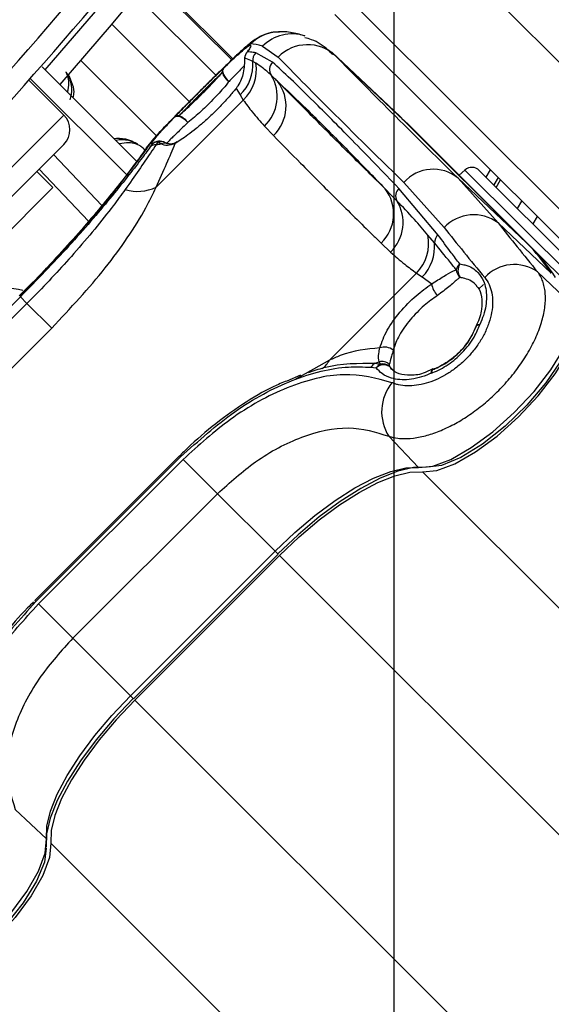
# Model space of a CAD drawing. Header units: millimetres. Extents: x 20 to 22981, y 40 to 19992.
# Tile 89 of 143: x 6902 to 6953, y 14519 to 14613. Entities that reach past the tile are written whole.
import ezdxf

# ---------------------------------------------------------------- set-up
doc = ezdxf.new("R2010")
doc.units = ezdxf.units.MM
doc.header["$LTSCALE"] = 2
doc.layers.add('COMPONENT_GEOMETRY', color=7, linetype='Continuous')
doc.styles.add('SLDTEXTSTYLE0', font='TXT', dxfattribs={"width": 0.75})
doc.dimstyles.new('SLDDIMSTYLE0', dxfattribs={"dimtxt": 100, "dimasz": 6.604, "dimexe": 0, "dimexo": 0.0625, "dimgap": 25, "dimtad": 0, "dimtih": 1, "dimtoh": 1, "dimdec": 0, "dimrnd": 1e-09, "dimzin": 12, "dimdsep": 46, "dimtxsty": 'SLDTEXTSTYLE0', "dimsah": 1, "dimcen": 0.09, "dimadec": 0, "dimazin": 3, "dimtfac": 1, "dimtdec": 0, "dimtofl": 0, "dimtmove": 0, "dimatfit": 3, "dimfxl": 1, "dimfrac": 2, "dimtolj": 1, "dimtzin": 12, "dimarcsym": 0})

# ---------------------------------------------------------------- blocks, each defined once
blk = doc.blocks.new('_D_3')
at = {"layer": 'COMPONENT_GEOMETRY', "color": 7}
for p, q in [((7626.606, 16889.951), (7596.137, 16889.951)), ((7596.137, 16889.951), (7596.137, 16731.201)), ((7993.134, 16889.951), (8023.603, 16889.951)), ((8023.603, 16889.951), (8023.603, 16731.201)), ((6620.486, 11970.81), (6620.486, 16752.273)), ((6938.092, 11970.81), (6938.092, 16752.273)), ((6620.486, 16745.923), (6938.092, 16745.923)), ((6938.092, 16745.923), (7543.591, 16745.923)), ((7596.137, 16731.201), (7626.606, 16731.201)), ((8023.603, 16731.201), (7993.134, 16731.201))]:
    blk.add_line(p, q, dxfattribs=at)
for points in [[(6620.486, 16745.923), (6627.09, 16744.907), (6627.09, 16746.939)], [(6938.092, 16745.923), (6931.488, 16746.939), (6931.488, 16744.907)]]:
    blk.add_solid(points, dxfattribs=at)
at = {"layer": 'COMPONENT_GEOMETRY', "color": 7, "char_height": 100, "attachment_point": 1, "style": 'SLDTEXTSTYLE0'}
for s, insert in [('6.25in', (7626.606, 16860.108)), ('159mm', (7574.037, 16710.489))]:
    blk.add_mtext(s, dxfattribs=dict(at, insert=insert))

msp = doc.modelspace()

# ---------------------------------------------------------------- linework, layer by layer
at = {"color": 7, "linetype": 'Continuous', "lineweight": 25}
for p, q in [((7001.309, 14562.009), (6941.335, 14621.984)), ((6922.542, 14609.686), (6914.673, 14617.555)), ((6934.264, 14614.913), (6994.238, 14554.938)), ((6992.34, 14554.008), (6932.366, 14613.982)), ((6925.416, 14610.905), (6926.909, 14609.871)), ((6926.371, 14609.376), (6924.753, 14610.272)), ((6938.62, 14604.159), (6932.07, 14610.354)), ((6932.443, 14609.992), (6938.993, 14603.797)), ((6904.202, 14608.912), (6913.366, 14599.748)), ((6924.762, 14609.275), (6924.473, 14609.44)), ((6906.286, 14604.283), (6902.917, 14607.652)), ((6903.05, 14607.802), (6912.398, 14598.453)), ((6922.859, 14606.85), (6923.244, 14606.22)), ((6923.244, 14606.22), (6923.556, 14605.724)), ((6915.162, 14597.331), (6923.556, 14605.724)), ((6925.591, 14603.218), (6926.45, 14602.299)), ((6950.784, 14592.005), (6938.993, 14603.797)), ((6939.004, 14603.786), (6938.993, 14603.797)), ((6950.795, 14591.995), (6939.004, 14603.786)), ((6951.205, 14591.607), (6939.414, 14603.399)), ((6873.476, 14568.645), (6906.286, 14601.454)), ((6914.793, 14601.468), (6914.604, 14601.21)), ((6915.345, 14601.703), (6915.167, 14601.439)), ((6915.628, 14601.504), (6915.345, 14601.703)), ((6905.296, 14600.465), (6909.948, 14595.563)), ((6905.225, 14597.283), (6903.669, 14598.838)), ((6944.897, 14598.98), (6944.337, 14598.476)), ((6946.273, 14598.944), (6960.367, 14584.85)), ((6938.999, 14597.78), (6942.888, 14593.433)), ((6948.081, 14593.88), (6944.234, 14598.201)), ((6944.234, 14598.201), (6950.784, 14592.005)), ((6947.908, 14597.309), (6948.323, 14598.025)), ((6905.225, 14597.283), (6877.648, 14569.705)), ((6942.306, 14592.718), (6938.538, 14597.209)), ((6949.957, 14595.26), (6950.375, 14595.973)), ((6948.081, 14593.88), (6953.204, 14589.035)), ((6951.837, 14594.511), (6951.418, 14593.799)), ((6941.954, 14591.958), (6941.333, 14592.704)), ((6936.814, 14591.935), (6937.733, 14591.077)), ((6950.795, 14591.995), (6950.784, 14592.005)), ((6951.205, 14591.607), (7978.003, 13564.81)), ((6940.238, 14589.041), (6931.845, 14580.648)), ((6940.238, 14589.041), (6940.787, 14588.677)), ((6951.885, 14589.168), (6955.162, 14586.069)), ((6940.787, 14588.677), (6941.695, 14588.014)), ((6946.666, 14587.944), (6946.208, 14587.486)), ((6902.183, 14587.05), (6901.995, 14586.862)), ((6888.174, 14572.83), (6902.101, 14586.756)), ((6888.804, 14572.2), (6902.73, 14586.127)), ((6902.101, 14586.756), (6902.73, 14586.127)), ((6905.109, 14583.748), (6902.73, 14586.127)), ((6905.109, 14583.748), (6891.183, 14569.821)), ((6945.977, 14583.933), (6945.949, 14583.888)), ((6936.254, 14580.352), (6936.762, 14580.286)), ((6936.762, 14580.286), (6936.622, 14580.51)), ((6935.846, 14579.969), (6936.352, 14579.908)), ((6937.605, 14580.243), (6937.634, 14580.034)), ((6937.634, 14580.034), (6937.919, 14579.757)), ((6941.792, 14579.815), (6941.076, 14579.48)), ((6941.809, 14579.762), (6941.855, 14579.79)), ((6929.071, 14579.217), (6927.733, 14578.648)), ((6937.566, 14573.324), (6940.415, 14570.317)), ((6917.423, 14571.434), (6903.496, 14557.507)), ((6917.526, 14571.331), (6903.6, 14557.404)), ((6903.84, 14557.164), (6917.766, 14571.09)), ((6917.526, 14571.331), (6917.423, 14571.434)), ((6921.072, 14567.785), (6917.766, 14571.09)), ((6921.072, 14567.785), (6907.146, 14553.858)), ((6921.072, 14567.785), (6926.612, 14562.244)), ((6912.686, 14548.318), (6926.612, 14562.244)), ((6912.976, 14548.028), (6926.902, 14561.954)), ((6913.099, 14547.905), (6927.025, 14561.831)), ((6903.6, 14557.404), (6903.496, 14557.507)), ((6907.146, 14553.858), (6903.84, 14557.164)), ((6907.146, 14553.858), (6912.686, 14548.318)), ((6901.606, 14537.364), (6904.613, 14534.515))]:
    msp.add_line(p, q, dxfattribs=at)
at = {"color": 8, "linetype": 'Continuous', "lineweight": 25}
for p, q in [((6914.581, 14617.443), (6922.437, 14609.587)), ((6922.541, 14609.686), (6914.672, 14617.555)), ((6920.925, 14608.115), (6913.23, 14615.81)), ((6918.369, 14605.565), (6910.902, 14613.032)), ((6932.443, 14609.992), (6932.211, 14610.152)), ((6915.193, 14602.271), (6907.92, 14609.545)), ((6870.647, 14568.645), (6906.286, 14604.283)), ((6908.662, 14594.047), (6903.898, 14599.067)), ((6959.697, 14584.18), (6944.897, 14598.98)), ((6946.937, 14598.28), (6947.351, 14598.997)), ((6948.083, 14598.265), (6947.668, 14597.548)), ((6947.908, 14597.309), (6948.323, 14598.025)), ((6931.845, 14580.648), (6928.487, 14578.759)), ((6940.815, 14569.896), (8204.648, 13306.062)), ((6926.612, 14562.244), (6926.902, 14561.954)), ((6927.025, 14561.831), (6976.378, 14512.479)), ((6912.686, 14548.318), (6912.976, 14548.028)), ((6913.099, 14547.905), (6962.451, 14498.553)), ((6905.034, 14534.116), (8168.868, 13270.282))]:
    msp.add_line(p, q, dxfattribs=at)
at = {"color": 8, "linetype": 'Continuous', "lineweight": 25, "flags": 128}
for points in [[(6904.477, 14608.637), (6909.325, 14614.265), (6916.619, 14623.133)], [(6945.974, 14583.949), (6945.988, 14583.974), (6946.061, 14584.039), (6946.177, 14584.078), (6946.33, 14584.089)], [(6941.654, 14579.409), (6941.665, 14579.561), (6941.704, 14579.677), (6941.769, 14579.751), (6941.79, 14579.763)]]:
    msp.add_lwpolyline(points, dxfattribs=at)
at = {"color": 7, "linetype": 'Continuous', "lineweight": 25, "flags": 128}
for points in [[(6918.181, 14621.884), (6910.852, 14612.973), (6905.894, 14607.22)], [(6923.669, 14609.762), (6923.659, 14609.679), (6923.658, 14609.621)], [(6923.953, 14610.368), (6923.845, 14610.247), (6923.835, 14610.232)], [(6921.635, 14608.771), (6921.576, 14608.668), (6921.556, 14608.533), (6921.576, 14608.374), (6921.637, 14608.199), (6921.733, 14608.017), (6921.862, 14607.837), (6922.015, 14607.67), (6922.185, 14607.522)], [(6916.963, 14604.099), (6917.067, 14604.159), (6917.202, 14604.179), (6917.361, 14604.158), (6917.536, 14604.098), (6917.718, 14604.001), (6917.897, 14603.873), (6918.065, 14603.72), (6918.212, 14603.55)], [(6938.993, 14603.797), (6938.651, 14604.13), (6938.62, 14604.159)], [(6938.829, 14603.959), (6939.072, 14603.732), (6939.414, 14603.399)], [(6914.191, 14601.048), (6914.235, 14601.113), (6914.695, 14601.656)], [(6940.415, 14570.317), (6941.792, 14570.444), (6943.522, 14571.094), (6945.492, 14572.225), (6947.575, 14573.764), (6949.636, 14575.61), (6951.54, 14577.644), (6953.165, 14579.734), (6954.404, 14581.745), (6955.178, 14583.545), (6955.436, 14585.018), (6955.162, 14586.069)], [(6940.815, 14569.896), (6942.194, 14570.023), (6943.926, 14570.674), (6945.899, 14571.807), (6947.985, 14573.348), (6950.048, 14575.197), (6951.955, 14577.234), (6953.582, 14579.327), (6954.824, 14581.34), (6955.599, 14583.143), (6955.857, 14584.618), (6955.583, 14585.671)], [(6955.392, 14584.064), (6955.045, 14582.541), (6954.113, 14580.604), (6952.674, 14578.469), (6950.84, 14576.306), (6948.754, 14574.283), (6946.582, 14572.559), (6944.492, 14571.269), (6942.649, 14570.515), (6941.304, 14570.345)], [(6926.612, 14562.244), (6928.508, 14564.037), (6930.457, 14565.678), (6932.406, 14567.125), (6934.303, 14568.338), (6936.099, 14569.285), (6937.745, 14569.941), (6939.196, 14570.288), (6940.415, 14570.317)], [(6941.197, 14570.355), (6939.932, 14570.325), (6938.426, 14569.965), (6936.719, 14569.284), (6934.856, 14568.302), (6932.887, 14567.043), (6930.865, 14565.543), (6928.843, 14563.84), (6926.877, 14561.98)], [(6927.025, 14561.831), (6928.919, 14563.622), (6930.866, 14565.262), (6932.813, 14566.707), (6934.709, 14567.919), (6936.503, 14568.865), (6938.146, 14569.52), (6939.597, 14569.867), (6940.815, 14569.896)], [(6904.613, 14534.515), (6904.642, 14535.734), (6904.99, 14537.186), (6905.645, 14538.831), (6906.593, 14540.627), (6907.805, 14542.525), (6909.252, 14544.474), (6910.893, 14546.422), (6912.686, 14548.318)], [(6912.95, 14548.054), (6911.091, 14546.087), (6909.388, 14544.065), (6907.887, 14542.043), (6906.629, 14540.075), (6905.646, 14538.212), (6904.966, 14536.504), (6904.606, 14534.998), (6904.575, 14533.734)], [(6913.099, 14547.905), (6911.308, 14546.011), (6909.669, 14544.064), (6908.223, 14542.117), (6907.012, 14540.222), (6906.066, 14538.428), (6905.41, 14536.784), (6905.064, 14535.333), (6905.034, 14534.116)], [(6888.862, 14519.768), (6889.912, 14519.494), (6891.386, 14519.752), (6893.186, 14520.526), (6895.196, 14521.766), (6897.286, 14523.39), (6899.32, 14525.295), (6901.166, 14527.355), (6902.705, 14529.438), (6903.836, 14531.408), (6904.486, 14533.138), (6904.613, 14534.515)], [(6905.034, 14534.116), (6904.907, 14532.737), (6904.256, 14531.004), (6903.123, 14529.031), (6901.582, 14526.945), (6899.734, 14524.882), (6897.696, 14522.975), (6895.603, 14521.348), (6893.59, 14520.107), (6891.787, 14519.331), (6890.312, 14519.073), (6889.26, 14519.348)], [(6904.586, 14533.627), (6904.415, 14532.282), (6903.661, 14530.438), (6902.371, 14528.349), (6900.647, 14526.176), (6898.624, 14524.091), (6896.461, 14522.256), (6894.326, 14520.817), (6892.389, 14519.886), (6891.024, 14519.55)]]:
    msp.add_lwpolyline(points, dxfattribs=at)
at = {"color": 7, "linetype": 'Continuous', "lineweight": 25}
for centre, radius, start, end in [((6588.795, 14886.136), 392.331, 303.6328, 326.3672), ((6588.795, 14886.136), 394.415, 303.6328, 326.3672), ((6588.795, 14886.136), 398.862, 303.6328, 326.3672), ((6588.795, 14886.136), 399.777, 303.6328, 326.3672), ((6591.482, 14883.449), 414, 308.64351, 321.35649), ((6591.482, 14883.449), 416, 308.64351, 321.35649), ((6929.738, 14607.087), 3.969, 47.04927, 135.46125), ((6924.658, 14609.663), 1, 145.32373, 182.39117), ((6924.668, 14609.664), 1.003, 135.43165, 174.39448), ((6925.474, 14609.566), 1.009, 135.61102, 187.18624), ((6920.506, 14609.11), 3.981, 313.46054, 4.75802), ((6920.869, 14608.618), 3.949, 312.88138, 9.58325), ((6927.073, 14608.668), 0.998, 134.73634, 213.22192), ((6922.016, 14608.454), 0.496, 140.20716, 189.62338), ((6922.993, 14608.828), 1.535, 197.29779, 238.22732), ((6922.913, 14606.066), 3.909, 313.23722, 31.71518), ((6923.766, 14605.137), 3.906, 313.4089, 37.98684), ((6904.871, 14602.869), 2, 315, 45), ((6917.28, 14603.719), 0.495, 80.34572, 129.78162), ((6916.907, 14602.741), 1.536, 31.79518, 72.71266), ((6915.196, 14600.562), 0.878, 91.94934, 132.39771), ((6915.399, 14600.813), 0.892, 93.46674, 132.78039), ((6914.836, 14605.453), 4.028, 274.71497, 281.34371), ((6915.498, 14600.762), 1, 57.96741, 95.74749), ((6941.835, 14595.276), 3.783, 50.63721, 138.5404), ((6945.566, 14598.236), 1, 45, 132), ((6913.378, 14601.063), 4.137, 253.31325, 295.54789), ((6934.114, 14594.773), 3.916, 313.57045, 37.97855), ((6939.188, 14596.49), 0.97, 132.10781, 209.03636), ((6934.958, 14593.926), 3.978, 314.23797, 31.74649), ((6945.734, 14590.762), 3.903, 53.02886, 136.82541), ((6937.242, 14591.931), 4.163, 316.03514, 10.70759), ((6942.983, 14591.944), 1.028, 131.14154, 179.22849), ((6937.75, 14591.606), 4.219, 316.04232, 4.79121), ((6937.361, 14578.601), 18.97, 33.36609, 44.95795), ((6937.78, 14578.202), 18.972, 33.36609, 44.95795), ((6945.123, 14589.105), 1.099, 131.60232, 165.86737), ((6945.459, 14589.3), 1.237, 149.5397, 213.1068), ((6949.658, 14586.004), 3.869, 54.8547, 137.61632), ((6945.164, 14589.451), 1.109, 183.98649, 228.13021), ((6943.652, 14588.255), 1.972, 187.01166, 224.07153), ((6899.866, 14576.1), 11.537, 77.57908, 113.28737), ((6946.884, 14583.534), 1, 155.31026, 159.31984), ((6946.34, 14583.588), 0.501, 91.12488, 136.44853), ((6937.138, 14580.56), 1.357, 51.22652, 109.14489), ((6936.593, 14579.581), 0.842, 113.73355, 152.57511), ((6935.265, 14583.167), 2.984, 289.36733, 297.0597), ((6936.877, 14579.505), 1.037, 45.38613, 104.24374), ((6937.121, 14579.487), 0.876, 114.14538, 151.24566), ((6937.066, 14579.227), 0.986, 54.87114, 136.35402), ((6936.954, 14579.317), 0.988, 46.53341, 101.20452), ((6942.154, 14579.4), 0.5, 133.60935, 178.96535), ((6942.209, 14578.855), 1, 110.73629, 114.75239), ((6941.3, 14575.699), 4.425, 140.9409, 212.46378)]:
    msp.add_arc(centre, radius, start, end, dxfattribs=at)
at = {"color": 8, "linetype": 'Continuous', "lineweight": 25}
for centre, radius, start, end in [((6927.101, 14608.332), 3.98, 92.02709, 135.21231), ((6928.243, 14608.135), 3.958, 71.54288, 135.59183), ((6915.498, 14600.772), 0.99, 95.27809, 135.36549), ((6915.58, 14600.875), 0.861, 58.59358, 105.84997), ((6915.954, 14600.784), 0.79, 71.25046, 114.38003), ((6929.783, 14581.733), 2.33, 306.22385, 332.23577)]:
    msp.add_arc(centre, radius, start, end, dxfattribs=at)
at = {"color": 7, "linetype": 'Continuous', "lineweight": 25}
for centre, major_axis, ratio, start_param, end_param in [((7043.559, 14501.96), (119.844, -108.975), 0.055229, 3.015897, 3.082768), ((7042.076, 14500.477), (117.156, -111.663), 0.008717, 3.334605, 3.645265), ((7044.834, 14503.374), (114.328, -108.835), 0.008938, 3.334594, 3.645255), ((7046.378, 14504.783), (111.67, -111.493), 0.074687, 3.715565, 3.782435), ((7043.559, 14501.96), (114.498, -114.321), 0.072841, 3.715568, 3.782438)]:
    msp.add_ellipse(centre, major_axis=major_axis, ratio=ratio, start_param=start_param, end_param=end_param, dxfattribs=at)
for points, knots in [([(6927.031, 14612.281), (6926.83, 14612.281), (6926.339, 14612.28), (6925.643, 14612.062), (6925.027, 14611.769), (6924.527, 14611.443), (6923.971, 14611.01), (6923.213, 14610.335), (6922.086, 14609.26), (6920.878, 14608.073), (6920.044, 14607.241), (6919.678, 14606.877)], [0, 0, 0, 0, 0.050997, 0.125073, 0.189728, 0.25287, 0.348429, 0.528359, 0.704724, 0.870802, 1, 1, 1, 1]), ([(6929.465, 14611.9), (6929.285, 14611.955), (6928.697, 14612.136), (6927.922, 14612.304), (6927.178, 14612.309), (6926.989, 14612.31)], [0, 0, 0, 0, 0.2481089, 0.8095382, 1, 1, 1, 1]), ([(6932.146, 14610.108), (6931.998, 14610.262), (6931.447, 14610.838), (6930.558, 14611.442), (6929.689, 14611.672), (6929.472, 14611.729)], [0, 0, 0, 0, 0.214804, 0.803734, 1, 1, 1, 1]), ([(6919.65, 14606.849), (6920.132, 14607.329), (6921.134, 14608.326), (6922.471, 14609.631), (6923.546, 14610.632), (6924.106, 14611.084), (6924.236, 14611.123), (6924.277, 14611.136)], [0, 0, 0, 0, 0.20213, 0.419969, 0.648499, 0.890593, 1, 1, 1, 1]), ([(6921.635, 14608.771), (6921.707, 14608.84), (6922.268, 14609.383), (6923.185, 14610.245), (6923.93, 14610.868), (6924.294, 14611.064), (6924.295, 14610.89), (6924.043, 14610.505), (6923.953, 14610.368)], [0, 0, 0, 0, 0.033536, 0.263615, 0.49388, 0.646507, 0.874374, 1, 1, 1, 1]), ([(6923.669, 14609.762), (6923.669, 14609.309), (6923.67, 14608.496), (6923.259, 14607.41), (6922.916, 14606.929), (6922.859, 14606.85)], [0, 0, 0, 0, 0.512573, 0.919491, 1, 1, 1, 1]), ([(6924.473, 14609.44), (6924.236, 14609.554), (6923.949, 14609.693), (6923.711, 14609.752), (6923.669, 14609.762)], [0, 0, 0, 0, 0.823891, 1, 1, 1, 1]), ([(6924.02, 14610.523), (6924.021, 14610.525), (6924.028, 14610.544), (6923.983, 14610.445), (6923.863, 14610.278), (6923.807, 14610.2)], [0, 0, 0, 0, 0.074692, 0.568804, 1, 1, 1, 1]), ([(6924.753, 14610.272), (6924.577, 14610.304), (6924.292, 14610.356), (6924.047, 14610.364), (6923.953, 14610.368)], [0, 0, 0, 0, 0.618367, 1, 1, 1, 1]), ([(6926.238, 14608.121), (6925.958, 14608.374), (6925.46, 14608.824), (6924.975, 14609.138), (6924.762, 14609.275)], [0, 0, 0, 0, 0.562494, 1, 1, 1, 1]), ([(6938.538, 14597.209), (6936.982, 14598.82), (6933.87, 14602.042), (6930.535, 14605.395), (6928.027, 14607.849), (6926.924, 14608.866), (6926.371, 14609.376)], [0, 0, 0, 0, 0.287942, 0.575885, 0.787474, 1, 1, 1, 1]), ([(6906.893, 14605.733), (6906.98, 14606.106), (6907.127, 14606.734), (6906.918, 14607.644), (6906.683, 14608.183), (6906.513, 14608.387), (6906.482, 14608.423)], [0, 0, 0, 0, 0.456921, 0.767867, 0.959152, 1, 1, 1, 1]), ([(6921.635, 14608.771), (6921.351, 14608.496), (6920.682, 14607.85), (6919.461, 14606.638), (6918.158, 14605.328), (6917.356, 14604.509), (6916.994, 14604.132), (6916.963, 14604.099)], [0, 0, 0, 0, 0.199795, 0.468728, 0.722945, 0.976363, 1, 1, 1, 1]), ([(6917.363, 14604.207), (6917.789, 14604.596), (6918.637, 14605.369), (6920.011, 14606.736), (6920.965, 14607.746), (6921.421, 14608.252), (6921.527, 14608.371)], [0, 0, 0, 0, 0.309754, 0.61629, 0.910258, 1, 1, 1, 1]), ([(6921.527, 14608.371), (6921.207, 14608.062), (6920.543, 14607.419), (6919.379, 14606.261), (6918.255, 14605.13), (6917.653, 14604.507), (6917.363, 14604.207)], [0, 0, 0, 0, 0.248204, 0.515153, 0.766575, 1, 1, 1, 1]), ([(6926.844, 14607.54), (6926.729, 14607.649), (6926.521, 14607.848), (6926.326, 14608.036), (6926.238, 14608.121)], [0, 0, 0, 0, 0.5500841, 1, 1, 1, 1]), ([(6922.185, 14607.522), (6922.089, 14607.403), (6921.679, 14606.896), (6920.794, 14605.908), (6919.478, 14604.605), (6918.636, 14603.903), (6918.212, 14603.55)], [0, 0, 0, 0, 0.089932, 0.383867, 0.69008, 1, 1, 1, 1]), ([(6926.844, 14607.54), (6927.89, 14606.547), (6929.793, 14604.739), (6933.466, 14601.038), (6936.081, 14598.339), (6937.201, 14597.183)], [0, 0, 0, 0, 0.411197, 0.74781, 1, 1, 1, 1]), ([(6937.201, 14597.183), (6936.948, 14597.432), (6935.52, 14598.833), (6932.929, 14601.399), (6929.731, 14604.604), (6927.711, 14606.659), (6926.844, 14607.54)], [0, 0, 0, 0, 0.072703, 0.409757, 0.746813, 1, 1, 1, 1]), ([(6919.678, 14606.877), (6919.554, 14606.753), (6918.956, 14606.159), (6917.85, 14605.045), (6916.524, 14603.701), (6915.392, 14602.506), (6914.717, 14601.782), (6914.329, 14601.23), (6914.202, 14601.049)], [0, 0, 0, 0, 0.052378, 0.252034, 0.454534, 0.663808, 0.890149, 1, 1, 1, 1]), ([(6922.859, 14606.85), (6922.641, 14606.583), (6922.199, 14606.043), (6921.448, 14605.221), (6920.648, 14604.415), (6919.829, 14603.659), (6919.003, 14602.96), (6918.249, 14602.378), (6917.569, 14601.893), (6917.193, 14601.653), (6917.003, 14601.531)], [0, 0, 0, 0, 0.127366, 0.258587, 0.385725, 0.516738, 0.644481, 0.776089, 0.886847, 1, 1, 1, 1]), ([(6923.556, 14605.724), (6923.837, 14605.338), (6924.474, 14604.462), (6925.191, 14603.664), (6925.591, 14603.218)], [0, 0, 0, 0, 0.441401, 1, 1, 1, 1]), ([(6914.793, 14601.468), (6914.778, 14601.468), (6914.687, 14601.471), (6914.789, 14601.693), (6915.311, 14602.339), (6916.016, 14603.115), (6916.706, 14603.832), (6916.963, 14604.099)], [0, 0, 0, 0, 0.059371, 0.368067, 0.547994, 0.831013, 1, 1, 1, 1]), ([(6926.45, 14602.299), (6927.317, 14601.417), (6929.339, 14599.361), (6932.538, 14596.154), (6935.131, 14593.586), (6936.56, 14592.184), (6936.814, 14591.935)], [0, 0, 0, 0, 0.253188, 0.590242, 0.927296, 1, 1, 1, 1]), ([(6902.033, 14586.824), (6903.582, 14588.421), (6906.688, 14591.623), (6910.522, 14596.121), (6913.405, 14599.806), (6914.262, 14601.035), (6914.695, 14601.656)], [0, 0, 0, 0, 0.246039, 0.493344, 0.74369, 1, 1, 1, 1]), ([(6913.399, 14601.457), (6913.34, 14601.491), (6913.051, 14601.658), (6912.319, 14601.904), (6911.665, 14601.936), (6911.295, 14601.834), (6911.283, 14601.831)], [0, 0, 0, 0, 0.081369, 0.39528, 0.980228, 1, 1, 1, 1]), ([(6915.167, 14601.439), (6914.99, 14601.175), (6914.249, 14600.068), (6913.08, 14598.383), (6912.19, 14597.101)], [0, 0, 0, 0, 0.238761, 1, 1, 1, 1]), ([(6915.162, 14597.331), (6915.517, 14598.112), (6916.237, 14599.697), (6916.746, 14600.946), (6916.995, 14601.512), (6917.003, 14601.531)], [0, 0, 0, 0, 0.484656, 0.983086, 1, 1, 1, 1]), ([(6915.407, 14601.756), (6915.416, 14601.757), (6915.474, 14601.767), (6915.619, 14601.775), (6915.732, 14601.721), (6915.752, 14601.712)], [0, 0, 0, 0, 0.130157, 0.847884, 1, 1, 1, 1]), ([(6917.003, 14601.531), (6916.745, 14601.439), (6916.232, 14601.255), (6915.828, 14601.422), (6915.628, 14601.504)], [0, 0, 0, 0, 0.50292, 1, 1, 1, 1]), ([(6916.247, 14601.523), (6916.188, 14601.542), (6916.086, 14601.575), (6916.068, 14601.589), (6916.061, 14601.594)], [0, 0, 0, 0, 0.582055, 1, 1, 1, 1]), ([(6917.163, 14601.695), (6917.125, 14601.668), (6916.865, 14601.484), (6916.473, 14601.46), (6916.276, 14601.529), (6916.218, 14601.55)], [0, 0, 0, 0, 0.1062312, 0.7344442, 1, 1, 1, 1]), ([(6914.604, 14601.21), (6914.315, 14600.819), (6913.362, 14599.534), (6910.916, 14596.418), (6906.912, 14591.716), (6903.703, 14588.408), (6902.101, 14586.756)], [0, 0, 0, 0, 0.129083, 0.424338, 0.712561, 1, 1, 1, 1]), ([(6914.19, 14601.05), (6914.167, 14601.014), (6914.053, 14600.844), (6913.566, 14600.16), (6912.654, 14598.936), (6911.323, 14597.229), (6909.668, 14595.202), (6907.727, 14592.936), (6905.559, 14590.536), (6903.68, 14588.537), (6902.526, 14587.391), (6902.183, 14587.05)], [0, 0, 0, 0, 0.030064, 0.144524, 0.276009, 0.411471, 0.546229, 0.679621, 0.812433, 0.944232, 1, 1, 1, 1]), ([(6912.19, 14597.101), (6911.813, 14596.584), (6910.436, 14594.698), (6907.525, 14591.164), (6904.51, 14587.916), (6902.942, 14586.339), (6902.73, 14586.127)], [0, 0, 0, 0, 0.159037, 0.579884, 0.943274, 1, 1, 1, 1]), ([(6905.109, 14583.748), (6906.915, 14585.672), (6909.615, 14588.549), (6912.466, 14592.486), (6914.12, 14595.123), (6914.851, 14596.672), (6915.162, 14597.331)], [0, 0, 0, 0, 0.419372, 0.626845, 0.841167, 1, 1, 1, 1]), ([(6938.34, 14596.019), (6938.128, 14596.235), (6937.743, 14596.627), (6937.369, 14597.01), (6937.201, 14597.183)], [0, 0, 0, 0, 0.550084, 1, 1, 1, 1]), ([(6941.333, 14592.704), (6940.895, 14593.217), (6939.896, 14594.388), (6938.9, 14595.432), (6938.34, 14596.019)], [0, 0, 0, 0, 0.437506, 1, 1, 1, 1]), ([(6944.393, 14589.927), (6944.121, 14590.289), (6943.408, 14591.239), (6942.727, 14592.153), (6942.306, 14592.718)], [0, 0, 0, 0, 0.3812912, 1, 1, 1, 1]), ([(6944.057, 14589.374), (6943.868, 14589.61), (6943.144, 14590.512), (6942.459, 14591.344), (6941.954, 14591.958)], [0, 0, 0, 0, 0.2619323, 1, 1, 1, 1]), ([(6937.733, 14591.077), (6938.178, 14590.676), (6938.976, 14589.96), (6939.852, 14589.322), (6940.238, 14589.041)], [0, 0, 0, 0, 0.558599, 1, 1, 1, 1]), ([(6944.393, 14589.927), (6944.564, 14589.9), (6945.258, 14589.788), (6946.089, 14589.28), (6946.799, 14588.212), (6947.065, 14586.824), (6946.833, 14585.304), (6946.453, 14584.385), (6946.33, 14584.089)], [0, 0, 0, 0, 0.075381, 0.307278, 0.457792, 0.683201, 0.897773, 1, 1, 1, 1]), ([(6937.566, 14573.324), (6937.849, 14573.248), (6938.297, 14573.129), (6939.191, 14573.076), (6940.024, 14573.14), (6940.904, 14573.32), (6941.793, 14573.569), (6942.708, 14573.92), (6943.633, 14574.369), (6944.555, 14574.877), (6945.471, 14575.472), (6946.369, 14576.148), (6947.255, 14576.881), (6948.108, 14577.687), (6948.909, 14578.554), (6949.485, 14579.238), (6950.03, 14579.949), (6950.536, 14580.682), (6950.999, 14581.431), (6951.411, 14582.188), (6951.772, 14582.949), (6952.076, 14583.71), (6952.317, 14584.455), (6952.493, 14585.175), (6952.604, 14585.869), (6952.649, 14586.537), (6952.627, 14587.162), (6952.541, 14587.739), (6952.39, 14588.266), (6952.179, 14588.751), (6951.983, 14589.029), (6951.885, 14589.168)], [0, 0, 0, 0, 0.049626, 0.078577, 0.137394, 0.167327, 0.195134, 0.251586, 0.280294, 0.307651, 0.363199, 0.391451, 0.419354, 0.47607, 0.504949, 0.534169, 0.563603, 0.593708, 0.624043, 0.654548, 0.685288, 0.716764, 0.748492, 0.779398, 0.810537, 0.842407, 0.874528, 0.905316, 0.936327, 0.968042, 1, 1, 1, 1]), ([(6941.695, 14588.014), (6942.099, 14588.263), (6942.912, 14588.766), (6943.595, 14589.211), (6943.946, 14589.335), (6944.057, 14589.374)], [0, 0, 0, 0, 0.402486, 0.811277, 1, 1, 1, 1]), ([(6936.693, 14581.842), (6936.895, 14582.402), (6937.297, 14583.517), (6938.585, 14585.286), (6940.105, 14586.871), (6941.19, 14587.651), (6941.695, 14588.014)], [0, 0, 0, 0, 0.259902, 0.517867, 0.775557, 1, 1, 1, 1]), ([(6946.8, 14588.612), (6946.947, 14588.403), (6947.246, 14587.977), (6947.494, 14587.173), (6947.584, 14586.263), (6947.495, 14585.285), (6947.229, 14584.251), (6946.804, 14583.235), (6946.226, 14582.24), (6945.541, 14581.335), (6944.752, 14580.51), (6943.909, 14579.804), (6943.008, 14579.209), (6942.086, 14578.743), (6941.148, 14578.406), (6940.218, 14578.208), (6939.316, 14578.157), (6938.642, 14578.241), (6938.165, 14578.368), (6937.964, 14578.448), (6937.863, 14578.488)], [0, 0, 0, 0, 0.063269, 0.128272, 0.191167, 0.255909, 0.316887, 0.379836, 0.437286, 0.496647, 0.551217, 0.607511, 0.661445, 0.716934, 0.772639, 0.829832, 0.888774, 0.949243, 0.974567, 1, 1, 1, 1]), ([(6944.423, 14588.625), (6944.329, 14588.56), (6944.026, 14588.349), (6943.413, 14587.743), (6942.631, 14587.172), (6942.235, 14586.883)], [0, 0, 0, 0, 0.181902, 0.586109, 1, 1, 1, 1]), ([(6945.991, 14587.781), (6946.043, 14587.741), (6946.307, 14587.542), (6946.53, 14586.841), (6946.536, 14585.591), (6946.283, 14584.545), (6945.985, 14583.984), (6945.968, 14583.953)], [0, 0, 0, 0, 0.076775, 0.384093, 0.673994, 0.981762, 1, 1, 1, 1]), ([(6942.235, 14586.883), (6942.022, 14586.738), (6941.591, 14586.445), (6940.93, 14585.898), (6940.262, 14585.265), (6939.623, 14584.56), (6939.051, 14583.82), (6938.579, 14583.077), (6938.202, 14582.331), (6938.059, 14581.858), (6937.987, 14581.618)], [0, 0, 0, 0, 0.1111199, 0.2246679, 0.3521543, 0.4833377, 0.6105776, 0.7415102, 0.8688859, 1, 1, 1, 1]), ([(6941.654, 14579.409), (6941.7, 14579.425), (6942.239, 14579.62), (6943.299, 14580.173), (6944.708, 14581.367), (6945.77, 14582.751), (6946.161, 14583.685), (6946.33, 14584.089)], [0, 0, 0, 0, 0.023022, 0.27511, 0.528003, 0.796138, 1, 1, 1, 1]), ([(6941.809, 14579.762), (6941.88, 14579.788), (6942.444, 14579.997), (6943.491, 14580.584), (6944.738, 14581.742), (6945.558, 14582.911), (6945.858, 14583.642), (6945.977, 14583.933)], [0, 0, 0, 0, 0.040118, 0.323375, 0.584277, 0.834681, 1, 1, 1, 1]), ([(6945.977, 14583.933), (6945.717, 14583.376), (6945.201, 14582.271), (6943.855, 14580.873), (6942.657, 14580.105), (6941.971, 14579.827), (6941.809, 14579.762)], [0, 0, 0, 0, 0.310149, 0.616148, 0.909857, 1, 1, 1, 1]), ([(6936.693, 14581.842), (6935.44, 14581.715), (6933.859, 14581.556), (6932.191, 14580.804), (6931.845, 14580.648)], [0, 0, 0, 0, 0.79237, 1, 1, 1, 1]), ([(6936.622, 14580.51), (6936.592, 14580.728), (6936.548, 14581.04), (6936.66, 14581.657), (6936.693, 14581.842)], [0, 0, 0, 0, 0.700505, 1, 1, 1, 1]), ([(6937.987, 14581.618), (6937.932, 14581.42), (6937.753, 14580.787), (6937.666, 14580.465), (6937.605, 14580.243)], [0, 0, 0, 0, 0.311755, 1, 1, 1, 1]), ([(6929.821, 14579.47), (6930.323, 14579.638), (6932.581, 14580.394), (6934.647, 14580.37), (6936.254, 14580.352)], [0, 0, 0, 0, 0.222458, 1, 1, 1, 1]), ([(6917.526, 14571.331), (6919.236, 14572.874), (6922.662, 14575.966), (6928.355, 14578.98), (6932.787, 14580.109), (6935.133, 14580.002), (6935.846, 14579.969)], [0, 0, 0, 0, 0.2874244, 0.5757206, 0.870977, 1, 1, 1, 1]), ([(6941.654, 14579.409), (6941.592, 14579.381), (6940.864, 14579.054), (6939.465, 14578.683), (6937.934, 14578.81), (6936.917, 14579.282), (6936.529, 14579.713), (6936.352, 14579.908)], [0, 0, 0, 0, 0.028104, 0.329399, 0.630932, 0.832233, 1, 1, 1, 1]), ([(6941.076, 14579.48), (6941.075, 14579.48), (6940.569, 14579.243), (6939.627, 14579.17), (6938.495, 14579.301), (6937.93, 14579.63), (6937.747, 14579.935), (6937.706, 14580.005)], [0, 0, 0, 0, 0.000199, 0.294991, 0.595775, 0.908037, 1, 1, 1, 1]), ([(6927.733, 14578.648), (6927.318, 14578.48), (6925.899, 14577.905), (6923.468, 14576.434), (6920.547, 14574.317), (6918.546, 14572.557), (6917.542, 14571.549), (6917.403, 14571.41)], [0, 0, 0, 0, 0.116475, 0.399092, 0.67854, 0.95547, 1, 1, 1, 1]), ([(6937.863, 14578.488), (6936.367, 14578.893), (6933.384, 14579.699), (6927.883, 14578.287), (6922.438, 14575.335), (6919.257, 14572.445), (6917.766, 14571.09)], [0, 0, 0, 0, 0.263204, 0.524727, 0.777185, 1, 1, 1, 1]), ([(6921.072, 14567.785), (6922.271, 14568.868), (6924.825, 14571.176), (6929.257, 14573.479), (6933.793, 14574.493), (6936.305, 14573.715), (6937.566, 14573.324)], [0, 0, 0, 0, 0.223488, 0.476086, 0.737075, 1, 1, 1, 1]), ([(6903.6, 14557.404), (6902.056, 14555.694), (6898.964, 14552.268), (6895.95, 14546.575), (6894.821, 14542.143), (6894.928, 14539.798), (6894.961, 14539.084)], [0, 0, 0, 0, 0.287424, 0.575721, 0.870977, 1, 1, 1, 1]), ([(6896.442, 14537.067), (6896.038, 14538.563), (6895.231, 14541.547), (6896.644, 14547.047), (6899.595, 14552.492), (6902.485, 14555.673), (6903.84, 14557.164)], [0, 0, 0, 0, 0.2632036, 0.5247273, 0.7771853, 1, 1, 1, 1]), ([(6903.364, 14557.36), (6903.17, 14557.167), (6902.15, 14556.15), (6900.413, 14554.124), (6898.375, 14551.268), (6897.008, 14548.997), (6896.497, 14547.731), (6896.385, 14547.453)], [0, 0, 0, 0, 0.064531, 0.339586, 0.628569, 0.91851, 1, 1, 1, 1]), ([(6907.146, 14553.858), (6906.062, 14552.659), (6903.754, 14550.105), (6901.451, 14545.673), (6900.437, 14541.137), (6901.216, 14538.625), (6901.606, 14537.364)], [0, 0, 0, 0, 0.223488, 0.476086, 0.737075, 1, 1, 1, 1])]:
    msp.add_open_spline(points, degree=3, knots=knots, dxfattribs=at)
at = {"color": 8, "linetype": 'Continuous', "lineweight": 25}
for points, knots in [([(6923.605, 14608.988), (6923.537, 14608.919), (6923.271, 14608.65), (6922.705, 14608.059), (6922.243, 14607.583), (6922.185, 14607.522)], [0, 0, 0, 0, 0.232505, 0.902562, 1, 1, 1, 1]), ([(6906.468, 14608.406), (6906.533, 14608.33), (6906.772, 14608.051), (6907.071, 14607.39), (6907.287, 14606.612), (6907.197, 14606.135), (6907.162, 14605.952)], [0, 0, 0, 0, 0.097436, 0.355754, 0.751941, 1, 1, 1, 1]), ([(6906.639, 14606.475), (6906.71, 14606.773), (6906.827, 14607.268), (6906.722, 14607.965), (6906.538, 14608.308), (6906.479, 14608.419)], [0, 0, 0, 0, 0.5070868, 0.8412642, 1, 1, 1, 1]), ([(6914.695, 14601.656), (6914.865, 14601.875), (6915.204, 14602.311), (6916.402, 14603.573), (6917.902, 14605.098), (6919.07, 14606.273), (6919.62, 14606.819), (6919.65, 14606.849)], [0, 0, 0, 0, 0.256719, 0.511781, 0.75624, 0.986432, 1, 1, 1, 1]), ([(6918.212, 14603.55), (6917.985, 14603.33), (6917.375, 14602.74), (6916.739, 14602.127), (6916.228, 14601.624), (6916.181, 14601.554), (6916.152, 14601.511)], [0, 0, 0, 0, 0.182139, 0.488066, 0.682943, 1, 1, 1, 1]), ([(6911.091, 14602.023), (6911.454, 14602.046), (6912.065, 14602.084), (6912.829, 14601.796), (6913.17, 14601.597), (6913.242, 14601.555)], [0, 0, 0, 0, 0.536909, 0.901806, 1, 1, 1, 1]), ([(6914.073, 14600.904), (6914.031, 14600.958), (6913.905, 14601.12), (6913.586, 14601.344), (6913.108, 14601.552), (6912.405, 14601.666), (6911.925, 14601.558), (6911.625, 14601.49)], [0, 0, 0, 0, 0.064843, 0.194247, 0.36321, 0.600804, 1, 1, 1, 1]), ([(6946.023, 14587.791), (6946.012, 14587.808), (6945.755, 14588.194), (6945.183, 14588.471), (6944.573, 14588.595), (6944.423, 14588.625)], [0, 0, 0, 0, 0.0330965, 0.7630511, 1, 1, 1, 1])]:
    msp.add_open_spline(points, degree=3, knots=knots, dxfattribs=at)

# ---------------------------------------------------------------- dimensions: what is measured, and where the dimension line sits
at = {"layer": 'COMPONENT_GEOMETRY', "color": 7}
dim = msp.add_linear_dim(base=(6938.092, 16745.923), p1=(6620.486, 11968.27), p2=(6938.092, 11968.27), dimstyle='SLDDIMSTYLE0', dxfattribs=at)
dim.commit()
dim.dimension.update_dxf_attribs({"geometry": '_D_3', "text_midpoint": (7809.87, 16745.923), "dimtype": 160})

doc.saveas('drawing.dxf')
